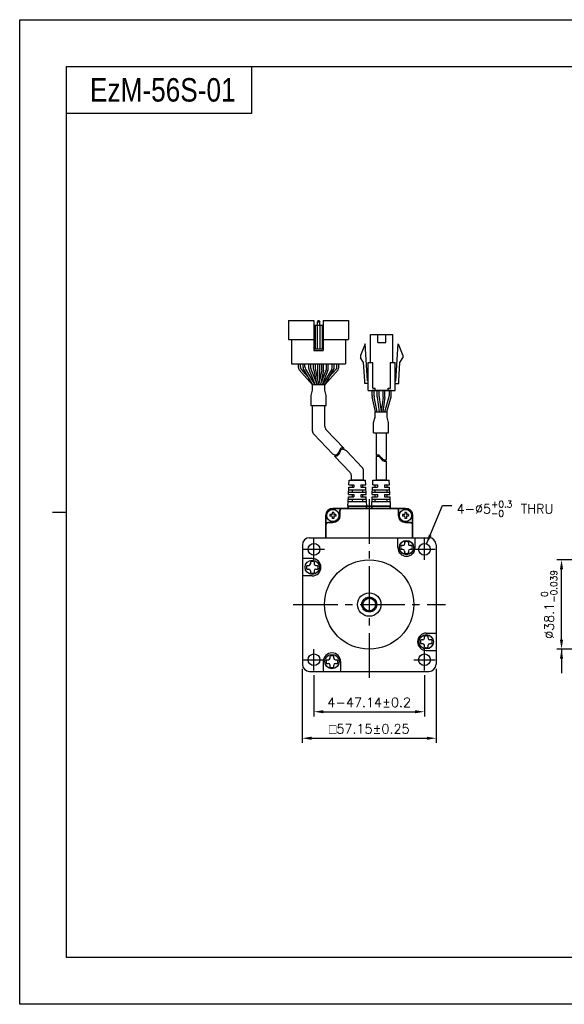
# Model space of a CAD drawing. Header units: millimetres. Extents: x 0 to 594, y 0 to 420.
# Tile 1 of 4: x 0 to 232, y 0 to 420. Entities that reach past the tile are written whole.
import ezdxf

# ---------------------------------------------------------------- set-up
doc = ezdxf.new("R2010")
doc.units = ezdxf.units.MM
doc.header["$PDSIZE"] = -1
doc.linetypes.add('CENTER2', pattern=[28.575, 19.05, -3.175, 3.175, -3.175])
doc.layers.add('DIM', color=3, linetype='Continuous')
doc.layers.add('Visible (ISO)', color=7, linetype='Continuous', lineweight=50)
doc.styles.add('H', font='txt')
doc.styles.get("Standard").update_dxf_attribs({"font": 'txt.shx', "bigfont": 'whgtxt.shx'})
doc.dimstyles.new('ISO-25', dxfattribs={"dimtxt": 2.5, "dimasz": 2.5, "dimexe": 1.25, "dimexo": 0.625, "dimtad": 1, "dimtxsty": 'Standard', "dimcen": 2.5, "dimadec": 0, "dimazin": 0, "dimtfac": 1, "dimtmove": 0, "dimatfit": 3, "dimfxl": 0, "dimarcsym": 0})

# ---------------------------------------------------------------- blocks, each defined once
blk = doc.blocks.new('*D7')
at = {"color": 8, "lineweight": -2}
for p, q in [((125.55, 140.46), (125.55, 122.8)), ((172.69, 140.46), (172.69, 122.8)), ((129.55, 124.8), (168.69, 124.8))]:
    blk.add_line(p, q, dxfattribs=at)
at = {"color": 8}
for points in [[(129.55, 125.47), (129.55, 124.14), (125.55, 124.8)], [(168.69, 125.47), (168.69, 124.14), (172.69, 124.8)]]:
    blk.add_solid(points, dxfattribs=at)
at = {"layer": 'Defpoints', "color": 0}
for p in [(125.55, 142.46), (172.69, 142.46), (172.69, 124.8)]:
    blk.add_point(p, dxfattribs=at)
at = {"color": 3, "insert": (149.12, 128.8), "char_height": 4, "attachment_point": 5}
blk.add_mtext('\\A1;4-47.14±0.2', dxfattribs=at)
blk = doc.blocks.new('*D8')
at = {"color": 8, "lineweight": -2}
for p, q in [((283.12, 189.58), (229.16, 189.58)), ((231.16, 155.48), (231.16, 185.58)), ((283.12, 151.48), (229.16, 151.48))]:
    blk.add_line(p, q, dxfattribs=at)
at = {"color": 8}
for points in [[(230.5, 185.58), (231.83, 185.58), (231.16, 189.58)], [(230.5, 155.48), (231.83, 155.48), (231.16, 151.48)]]:
    blk.add_solid(points, dxfattribs=at)
at = {"layer": 'Defpoints', "color": 0}
for p in [(231.16, 189.58), (285.12, 189.58), (285.12, 151.48)]:
    blk.add_point(p, dxfattribs=at)
at = {"color": 3, "insert": (225.9, 170.53), "char_height": 4, "attachment_point": 5, "rotation": 90}
blk.add_mtext('\\A1;%%C38.1{\\H2.800000;\\S 0^ -0.039;}', dxfattribs=at)
blk = doc.blocks.new('*D13')
at = {"color": 8, "lineweight": -2}
for p, q in [((120.55, 143.03), (120.55, 111.49)), ((177.7, 143.03), (177.7, 111.49)), ((124.55, 113.49), (173.7, 113.49))]:
    blk.add_line(p, q, dxfattribs=at)
at = {"color": 8}
for points in [[(124.55, 114.16), (124.55, 112.82), (120.55, 113.49)], [(173.7, 114.16), (173.7, 112.82), (177.7, 113.49)]]:
    blk.add_solid(points, dxfattribs=at)
at = {"layer": 'Defpoints', "color": 0}
for p in [(120.55, 145.03), (177.7, 145.03), (177.7, 113.49)]:
    blk.add_point(p, dxfattribs=at)
at = {"color": 3, "insert": (149.12, 117.49), "char_height": 4, "attachment_point": 5}
blk.add_mtext('\\A1;{\\Famgdt|c129;o}57.15±0.25', dxfattribs=at)

msp = doc.modelspace()

# ---------------------------------------------------------------- linework, layer by layer
for p, q in [((98.9368, 400), (98.9368, 380)), ((98.9368, 380), (20, 380)), ((125.5157, 291.648), (125.5157, 278.848)), ((127.2157, 291.648), (127.0157, 291.148)), ((127.0157, 289.648), (127.0157, 291.148)), ((127.0157, 291.148), (128.0157, 291.148)), ((127.2157, 291.648), (127.8157, 291.648)), ((127.8157, 291.648), (128.0157, 291.148)), ((128.0157, 289.648), (128.0157, 291.148)), ((129.5157, 291.648), (129.5157, 278.848)), ((129.5157, 291.648), (140.3157, 291.648)), ((140.3157, 291.648), (140.3157, 283.648)), ((125.5157, 289.648), (129.5157, 289.648)), ((126.0157, 289.648), (126.0157, 279.648)), ((126.9157, 289.648), (126.9157, 279.648)), ((128.1157, 289.648), (128.1157, 279.648)), ((129.0157, 289.648), (129.0157, 279.648)), ((149.6981, 273.7709), (149.6981, 285.7709)), ((152.7481, 282.3709), (152.7481, 285.7709)), ((156.1481, 282.3709), (156.1481, 285.7709)), ((159.1981, 273.7709), (159.1981, 285.7709)), ((114.7157, 283.648), (125.5157, 283.648)), ((116.0157, 283.648), (116.0157, 273.248)), ((129.5157, 283.648), (140.3157, 283.648)), ((139.0157, 283.648), (139.0157, 273.248)), ((147.4481, 281.7709), (145.4481, 276.7709)), ((148.3981, 265.9709), (147.4481, 281.7709)), ((160.4981, 265.9709), (161.4481, 281.7709)), ((161.4481, 281.7709), (163.4481, 276.7709)), ((125.5157, 279.648), (129.5157, 279.648)), ((125.5157, 278.848), (129.5157, 278.848)), ((116.0157, 273.248), (139.0157, 273.248)), ((120.8749, 273.248), (134.1749, 273.248)), ((127.1249, 273.248), (127.1249, 266.1308)), ((127.9249, 273.248), (127.9249, 266.1308)), ((145.4481, 276.7709), (145.4481, 275.7709)), ((146.7252, 273.7988), (145.4481, 275.7709)), ((147.2002, 265.8988), (146.7252, 273.7988)), ((148.6981, 261.7709), (148.6981, 273.7709)), ((150.6981, 262.7709), (150.6981, 273.7709)), ((158.1981, 262.7709), (158.1981, 273.7709)), ((160.1981, 261.7709), (160.1981, 273.7709)), ((161.6959, 265.8988), (162.1709, 273.7988)), ((162.1709, 273.7988), (163.4481, 275.7709)), ((163.4481, 276.7709), (163.4481, 275.7709)), ((147.1981, 264.7709), (147.1981, 265.9709)), ((161.6981, 264.7709), (161.6981, 265.9709)), ((150.3918, 259.4912), (150.3918, 261.7709)), ((158.5043, 261.7709), (150.3918, 261.7709)), ((151.1918, 259.5724), (151.1918, 261.7709)), ((151.6981, 261.7709), (151.6981, 262.7709)), ((157.1981, 261.7709), (157.1981, 262.7709)), ((157.7043, 259.7635), (157.7043, 261.7709)), ((158.5043, 259.6528), (158.5043, 261.7709)), ((151.7291, 252.7709), (150.4326, 259.0892)), ((152.5457, 252.7709), (151.2326, 259.1704)), ((155.8101, 252.7709), (157.6292, 259.2205)), ((156.6413, 252.7709), (158.4292, 259.1099)), ((124.9157, 244.5514), (124.9157, 255.2636)), ((130.1157, 255.2636), (124.9157, 255.2636)), ((130.1157, 246.6302), (130.1157, 255.2636)), ((130.6669, 245.2515), (138.4686, 237.0531)), ((152.0372, 243.7865), (152.0372, 234.1604)), ((156.3372, 243.7865), (156.3372, 232.3446)), ((125.4669, 243.1727), (133.5351, 234.6942)), ((139.399, 236.0754), (146.1528, 228.9783)), ((134.3459, 233.8422), (140.9528, 226.8995)), ((152.0372, 233.5859), (152.0372, 223.5258)), ((156.3372, 231.7702), (156.3372, 223.5258)), ((146.704, 223.5258), (146.704, 227.5995)), ((140.4693, 221.5258), (140.5602, 223.5258)), ((140.5602, 223.5258), (147.5602, 223.5258)), ((141.504, 223.5258), (141.504, 225.5207)), ((141.504, 223.5258), (146.7922, 223.5258)), ((144.104, 223.5258), (141.9102, 223.5258)), ((141.9102, 223.5258), (146.2102, 223.5258)), ((147.6511, 221.5258), (147.5602, 223.5258)), ((150.5963, 221.5258), (150.6872, 223.5258)), ((150.6872, 223.5258), (157.6872, 223.5258)), ((154.231, 223.5258), (152.0372, 223.5258)), ((152.0372, 223.5258), (156.3372, 223.5258)), ((157.7781, 221.5258), (157.6872, 223.5258)), ((140.2874, 217.5258), (140.4238, 220.5258)), ((140.3329, 218.5258), (147.7874, 218.5258)), ((140.3783, 219.5258), (147.742, 219.5258)), ((140.4238, 220.5258), (142.5602, 220.5258)), ((140.4693, 221.5258), (142.5602, 221.5258)), ((141.9102, 221.5258), (141.9102, 220.5258)), ((141.9102, 219.5258), (141.9102, 218.5258)), ((142.5602, 221.5258), (142.5602, 220.5258)), ((145.5602, 221.5258), (147.6511, 221.5258)), ((145.5602, 221.5258), (147.6511, 221.5258)), ((145.5602, 221.5258), (145.5602, 220.5258)), ((145.5602, 220.5258), (147.6965, 220.5258)), ((145.5602, 220.5258), (147.6965, 220.5258)), ((146.2102, 221.5258), (146.2102, 220.5258)), ((146.2102, 219.5258), (146.2102, 218.5258)), ((147.8329, 217.5258), (147.6965, 220.5258)), ((150.4145, 217.5258), (150.5508, 220.5258)), ((150.4599, 218.5258), (157.9145, 218.5258)), ((150.5054, 219.5258), (157.869, 219.5258)), ((150.5508, 220.5258), (152.6872, 220.5258)), ((150.5963, 221.5258), (152.6872, 221.5258)), ((151.5872, 220.5258), (151.5872, 221.5258)), ((151.5872, 218.5258), (151.5872, 219.5258)), ((152.6872, 221.5258), (152.6872, 220.5258)), ((155.6872, 221.5258), (157.7781, 221.5258)), ((155.6872, 221.5258), (157.7781, 221.5258)), ((155.6872, 221.5258), (155.6872, 220.5258)), ((155.6872, 220.5258), (157.8235, 220.5258)), ((155.6872, 220.5258), (157.8235, 220.5258)), ((156.7872, 220.5258), (156.7872, 221.5258)), ((156.7872, 218.5258), (156.7872, 219.5258)), ((157.9599, 217.5258), (157.8235, 220.5258)), ((140.0602, 212.5258), (140.242, 216.5258)), ((140.1511, 214.5258), (147.9693, 214.5258)), ((140.1965, 215.5258), (147.9238, 215.5258)), ((140.242, 216.5258), (142.5602, 216.5258)), ((140.2874, 217.5258), (142.5602, 217.5258)), ((141.9102, 217.5258), (141.9102, 216.5258)), ((141.9102, 215.5258), (141.9102, 214.5258)), ((142.5602, 217.5258), (142.5602, 216.5258)), ((145.5602, 217.5258), (147.8329, 217.5258)), ((145.5602, 217.5258), (145.5602, 216.5258)), ((145.5602, 216.5258), (147.8783, 216.5258)), ((146.2102, 217.5258), (146.2102, 216.5258)), ((146.2102, 215.5258), (146.2102, 214.5258)), ((148.0602, 212.5258), (147.8783, 216.5258)), ((150.1872, 212.5258), (150.369, 216.5258)), ((150.2781, 214.5258), (158.0963, 214.5258)), ((150.3235, 215.5258), (158.0508, 215.5258)), ((150.369, 216.5258), (152.6872, 216.5258)), ((150.4145, 217.5258), (152.6872, 217.5258)), ((151.5872, 216.5258), (151.5872, 217.5258)), ((151.5872, 214.5258), (151.5872, 215.5258)), ((152.6872, 217.5258), (152.6872, 216.5258)), ((155.6872, 217.5258), (157.9599, 217.5258)), ((155.6872, 217.5258), (155.6872, 216.5258)), ((155.6872, 216.5258), (158.0054, 216.5258)), ((156.7872, 216.5258), (156.7872, 217.5258)), ((156.7872, 214.5258), (156.7872, 215.5258)), ((158.1872, 212.5258), (158.0054, 216.5258)), ((140.0602, 212.5258), (148.0602, 212.5258)), ((150.1872, 212.5258), (158.1872, 212.5258)), ((161.3237, 194.846), (161.3237, 199.0258)), ((168.7237, 194.846), (168.7237, 199.0258)), ((163.5237, 195.646), (162.6551, 195.646)), ((163.5237, 194.046), (162.6551, 194.046)), ((164.2237, 197.2146), (164.2237, 196.346)), ((164.2237, 193.346), (164.2237, 192.4775)), ((165.8237, 197.2146), (165.8237, 196.346)), ((165.8237, 193.346), (165.8237, 192.4775)), ((167.3922, 195.646), (166.5237, 195.646)), ((167.3922, 194.046), (166.5237, 194.046)), ((124.8035, 190.1258), (120.6237, 190.1258)), ((122.4349, 187.2258), (123.3035, 187.2258)), ((122.4349, 185.6258), (123.3035, 185.6258)), ((124.0035, 188.7944), (124.0035, 187.9258)), ((124.0035, 184.9258), (124.0035, 184.0573)), ((125.6035, 188.7944), (125.6035, 187.9258)), ((125.6035, 184.9258), (125.6035, 184.0573)), ((126.3035, 187.2258), (127.172, 187.2258)), ((126.3035, 185.6258), (127.172, 185.6258)), ((124.8035, 182.7258), (120.6237, 182.7258)), ((150.8339, 173.2008), (147.4134, 173.2008)), ((171.9439, 155.4258), (171.0753, 155.4258)), ((172.6439, 156.1258), (172.6439, 156.9944)), ((173.4439, 158.3258), (177.6237, 158.3258)), ((174.2439, 156.1258), (174.2439, 156.9944)), ((175.8124, 155.4258), (174.9439, 155.4258)), ((171.9439, 153.8258), (171.0753, 153.8258)), ((172.6439, 152.2573), (172.6439, 153.1258)), ((174.2439, 152.2573), (174.2439, 153.1258)), ((175.8124, 153.8258), (174.9439, 153.8258)), ((130.8551, 147.0056), (131.7237, 147.0056)), ((132.4237, 147.7056), (132.4237, 148.5742)), ((134.0237, 147.7056), (134.0237, 148.5742)), ((134.7237, 147.0056), (135.5922, 147.0056)), ((173.4439, 150.9258), (177.6237, 150.9258)), ((129.5237, 146.2056), (129.5237, 142.0258)), ((130.8551, 145.4056), (131.7237, 145.4056)), ((132.4237, 143.8371), (132.4237, 144.7056)), ((134.0237, 143.8371), (134.0237, 144.7056)), ((134.7237, 145.4056), (135.5922, 145.4056)), ((136.9237, 146.2056), (136.9237, 142.0258))]:
    msp.add_line(p, q)
at = {"color": 0}
for p, q in [((114.7157, 291.648), (114.7157, 283.648)), ((114.7157, 291.648), (125.5157, 291.648)), ((118.9371, 271.7024), (118.9371, 273.248)), ((119.7371, 271.9194), (119.7371, 273.248)), ((120.8749, 271.7746), (120.8749, 273.248)), ((121.6749, 271.9917), (121.6749, 273.248)), ((123.3564, 271.254), (123.3564, 273.248)), ((124.1564, 271.4082), (124.1564, 273.248)), ((125.3749, 270.867), (125.3749, 273.248)), ((126.1749, 270.9118), (126.1749, 273.248)), ((128.8749, 270.9118), (128.8749, 273.248)), ((129.6749, 270.868), (129.6749, 273.248)), ((130.8749, 271.4082), (130.8749, 273.248)), ((131.6749, 271.254), (131.6749, 273.248)), ((133.3749, 271.9917), (133.3749, 273.248)), ((134.1749, 271.7746), (134.1749, 273.248)), ((135.2943, 271.9194), (135.2943, 273.248)), ((136.0943, 271.7024), (136.0943, 273.248)), ((121.1492, 270.7638), (124.9656, 264.248)), ((121.9492, 270.9809), (125.8927, 264.248)), ((123.4997, 270.5107), (126.0071, 264.248)), ((124.2997, 270.6649), (126.8689, 264.248)), ((130.7316, 270.6649), (128.1625, 264.248)), ((131.5316, 270.5107), (129.0242, 264.248)), ((133.1007, 270.9809), (129.1571, 264.248)), ((133.9007, 270.7638), (130.0843, 264.248)), ((124.2958, 259.6733), (124.9162, 261.9993)), ((130.1155, 264.248), (124.9162, 264.248)), ((124.9162, 261.9993), (124.9162, 264.248)), ((130.1155, 261.9993), (130.1155, 264.248)), ((130.7355, 259.6747), (130.1155, 261.9993)), ((152.5279, 259.1763), (152.5279, 261.7709)), ((153.3279, 259.2293), (153.3279, 261.7709)), ((155.0279, 259.2293), (155.0279, 261.7709)), ((155.8279, 259.1763), (155.8279, 261.7709)), ((124.2958, 255.2636), (124.2958, 259.6733)), ((130.7355, 255.2636), (130.7355, 259.6747)), ((152.5454, 258.9128), (153.3618, 252.7709)), ((153.3454, 258.9657), (154.1688, 252.7709)), ((155.0105, 258.9657), (154.187, 252.7709)), ((155.8105, 258.9128), (154.994, 252.7709)), ((130.7355, 255.2636), (124.2958, 255.2636)), ((151.5874, 252.7709), (156.7866, 252.7709)), ((151.5874, 250.5222), (151.5874, 252.7709)), ((156.7866, 250.5222), (156.7866, 252.7709)), ((150.9673, 248.1976), (151.5874, 250.5222)), ((150.9673, 243.7865), (150.9673, 248.1976)), ((157.407, 248.1962), (156.7866, 250.5222)), ((157.407, 243.7865), (157.407, 248.1962)), ((150.9673, 243.7865), (157.407, 243.7865)), ((136.0235, 235.3562), (135.7819, 234.9728)), ((136.2311, 235.7784), (136.0235, 235.3562)), ((136.3798, 235.2235), (136.1722, 234.8013)), ((136.385, 236.148), (136.2311, 235.7784)), ((136.5337, 235.5931), (136.3798, 235.2235)), ((136.5319, 236.5041), (136.385, 236.148)), ((136.6893, 236.8233), (136.5319, 236.5041)), ((136.6806, 235.9492), (136.5337, 235.5931)), ((136.838, 236.2684), (136.6806, 235.9492)), ((136.8744, 237.0821), (136.6893, 236.8233)), ((137.0231, 236.5272), (136.838, 236.2684)), ((137.1037, 237.2569), (136.8744, 237.0821)), ((137.2524, 236.702), (137.0231, 236.5272)), ((137.4821, 237.3349), (137.1037, 237.2569)), ((137.6308, 236.78), (137.2524, 236.702)), ((137.9234, 237.269), (137.4821, 237.3349)), ((138.0721, 236.7141), (137.6308, 236.78)), ((138.4484, 237.0743), (137.9234, 237.269)), ((138.5367, 236.5418), (138.0721, 236.7141)), ((138.4686, 237.0531), (138.388, 237.0967)), ((139.399, 236.0754), (138.5367, 236.5418)), ((134.1783, 234.4021), (133.5351, 234.6942)), ((134.5185, 234.313), (134.1783, 234.4021)), ((134.6672, 233.7581), (134.327, 233.8472)), ((134.8466, 234.3079), (134.5185, 234.313)), ((134.9952, 233.753), (134.6672, 233.7581)), ((135.1945, 234.4237), (134.8466, 234.3079)), ((135.3432, 233.8688), (134.9952, 233.753)), ((135.5061, 234.6537), (135.1945, 234.4237)), ((135.6547, 234.0988), (135.3432, 233.8688)), ((135.7819, 234.9728), (135.5061, 234.6537)), ((135.9306, 234.4179), (135.6547, 234.0988)), ((136.1722, 234.8013), (135.9306, 234.4179)), ((152.0372, 234.1604), (152.1666, 234.2522)), ((152.0372, 233.5859), (152.1666, 233.6777)), ((152.1666, 234.2522), (152.5758, 234.43)), ((152.1666, 233.6777), (152.5758, 233.8556)), ((152.5758, 234.43), (152.9615, 234.4527)), ((152.5758, 233.8556), (152.9615, 233.8783)), ((152.9615, 234.4527), (153.2283, 234.3432)), ((152.9615, 233.8783), (153.2283, 233.7687)), ((153.2283, 234.3432), (153.474, 234.1411)), ((153.2283, 233.7687), (153.474, 233.5666)), ((153.474, 234.1411), (153.7087, 233.8735)), ((153.474, 233.5666), (153.7087, 233.299)), ((153.7087, 233.8735), (153.9427, 233.5676)), ((153.7087, 233.299), (153.9427, 232.9931)), ((153.9427, 233.5676), (154.187, 233.2504)), ((153.9427, 232.9931), (154.187, 232.6759)), ((154.187, 233.2504), (154.4968, 232.8963)), ((154.187, 232.6759), (154.4968, 232.3218)), ((154.4968, 232.8963), (154.8295, 232.5885)), ((154.4968, 232.3218), (154.8295, 232.0141)), ((154.8295, 232.5885), (155.1785, 232.3517)), ((154.8295, 232.0141), (155.1785, 231.7772)), ((155.1785, 232.3517), (155.5389, 232.2102)), ((155.1785, 231.7772), (155.5389, 231.6357)), ((155.5389, 232.2102), (155.905, 232.1884)), ((155.5389, 231.6357), (155.905, 231.6139)), ((155.905, 232.1884), (156.2206, 232.2782)), ((155.905, 231.6139), (156.2206, 231.7037)), ((156.2206, 232.2782), (156.3372, 232.3446)), ((156.2206, 231.7037), (156.3372, 231.7702))]:
    msp.add_line(p, q, dxfattribs=at)
at = {"lineweight": 35}
for p, q in [((146.2102, 223.5258), (144.104, 223.5258)), ((156.3372, 223.5258), (154.231, 223.5258))]:
    msp.add_line(p, q, dxfattribs=at)
at = {"color": 1, "linetype": 'CENTER2'}
for p, q in [((149.1237, 215.5258), (149.1237, 138.0258)), ((125.5537, 189.5958), (125.5537, 198.5958)), ((172.6937, 189.5958), (172.6937, 198.5958)), ((121.0537, 194.0958), (130.0537, 194.0958)), ((168.1937, 194.0958), (177.1937, 194.0958)), ((116.6237, 170.5258), (181.6237, 170.5258)), ((125.5537, 142.4558), (125.5537, 151.4558)), ((172.6937, 142.4558), (172.6937, 151.4558)), ((121.0537, 146.9558), (130.0537, 146.9558)), ((168.1937, 146.9558), (177.1937, 146.9558))]:
    msp.add_line(p, q, dxfattribs=at)
at = {"color": 4}
msp.add_line((14, 210), (20, 210), dxfattribs=at)
at = {"color": 7, "linetype": 'Continuous'}
for p, q in [((132.3737, 208.8758), (132.3737, 208.1758)), ((133.1237, 208.8758), (132.3737, 208.8758)), ((133.1237, 208.1758), (132.3737, 208.1758)), ((133.9737, 209.7758), (133.2737, 209.7758)), ((133.2737, 209.7758), (133.2737, 209.0258)), ((133.2737, 208.0258), (133.2737, 207.2758)), ((133.9737, 207.2758), (133.2737, 207.2758)), ((133.9737, 209.7758), (133.9737, 209.0258)), ((133.9737, 208.0258), (133.9737, 207.2758)), ((134.8737, 208.8758), (134.1237, 208.8758)), ((134.8737, 208.1758), (134.1237, 208.1758)), ((134.8737, 208.8758), (134.8737, 208.1758)), ((163.3737, 208.8758), (163.3737, 208.1758)), ((164.1237, 208.8758), (163.3737, 208.8758)), ((164.1237, 208.1758), (163.3737, 208.1758)), ((164.9737, 209.7758), (164.2737, 209.7758)), ((164.2737, 209.7758), (164.2737, 209.0258)), ((164.2737, 208.0258), (164.2737, 207.2758)), ((164.9737, 207.2758), (164.2737, 207.2758)), ((164.9737, 209.7758), (164.9737, 209.0258)), ((164.9737, 208.0258), (164.9737, 207.2758)), ((165.8737, 208.8758), (165.1237, 208.8758)), ((165.8737, 208.1758), (165.1237, 208.1758)), ((165.8737, 208.8758), (165.8737, 208.1758))]:
    msp.add_line(p, q, dxfattribs=at)
at = {"ltscale": 0.3}
for p, q in [((123.6237, 199.0258), (174.6237, 199.0258)), ((120.6237, 196.0258), (120.6237, 145.0258)), ((177.6237, 196.0258), (177.6237, 145.0258)), ((123.6237, 142.0258), (174.6237, 142.0258))]:
    msp.add_line(p, q, dxfattribs=at)
at = {"color": 6}
msp.add_lwpolyline([(0, 420), (594, 420), (594, 0), (0, 0)], close=True, dxfattribs=at)
at = {"color": 4}
msp.add_lwpolyline([(20, 400), (574, 400), (574, 20), (20, 20)], close=True, dxfattribs=at)
for points in [[(149.6981, 285.7709), (159.1981, 285.7709)], [(152.7481, 282.3709), (156.1481, 282.3709)], [(148.6981, 273.7709), (150.6981, 273.7709)], [(158.1981, 273.7709), (160.1981, 273.7709)], [(148.6981, 264.7709), (147.1981, 264.7709)], [(148.6981, 264.7709), (147.1981, 264.7709)], [(148.6981, 265.9709), (148.3981, 265.9709)], [(160.1981, 265.9709), (160.4981, 265.9709)], [(160.1981, 264.7709), (161.6981, 264.7709)], [(160.1981, 264.7709), (161.6981, 264.7709)], [(148.6981, 261.7709), (160.1981, 261.7709)], [(150.6981, 262.7709), (151.6981, 262.7709)], [(157.1981, 262.7709), (158.1981, 262.7709)]]:
    msp.add_lwpolyline(points)
for centre, radius in [((133.6237, 208.5258), 2.6), ((164.6237, 208.5258), 2.6), ((165.0237, 194.846), 3.0521), ((125.5537, 194.0958), 2.5), ((172.6937, 194.0958), 2.5), ((124.8035, 186.4258), 3.0521), ((149.1237, 170.5258), 19.05), ((149.1237, 170.5258), 5), ((149.1237, 170.5258), 3.175), ((149.1237, 170.5258), 2.6898), ((173.4439, 154.6258), 3.0521), ((125.5537, 146.9558), 2.5), ((133.2237, 146.2056), 3.0521), ((172.6937, 146.9558), 2.5)]:
    msp.add_circle(centre, radius)
at = {"color": 0}
for centre, start, end in [((120.9371, 271.7024), 180, 210.358277), ((121.7371, 271.9194), 180, 203.791628), ((122.8749, 271.7746), 180, 210.358277), ((123.6749, 271.9917), 180, 210.358277), ((125.3564, 271.254), 180.000001, 201.819992), ((126.1564, 271.4082), 180.000001, 201.819992), ((128.8749, 271.4082), 338.180009, 0), ((129.6749, 271.254), 338.180009, 0), ((131.3749, 271.9917), 329.641723, 0), ((132.1749, 271.7746), 329.641723, 0), ((133.2943, 271.9194), 336.208372, 0), ((134.0943, 271.7024), 329.641723, 0), ((154.5279, 259.1763), 180, 187.571875), ((155.3279, 259.2293), 180, 187.571875), ((153.0279, 259.2293), 352.428125, 0), ((153.8279, 259.1763), 352.428125, 0)]:
    msp.add_arc(centre, 2, start, end, dxfattribs=at)
for centre, radius, start, end in [((127.3749, 270.867), 2, 180, 192.18873), ((128.1749, 270.9118), 2, 180, 191.729285), ((126.8749, 270.9118), 2, 348.270715, 0), ((127.6749, 270.868), 2, 347.756403, 0), ((152.3918, 259.4912), 2, 180, 191.595436), ((153.1918, 259.5724), 2, 180, 191.595436), ((155.7043, 259.7635), 2, 344.249037, 0), ((156.5043, 259.6528), 2, 344.249037, 0), ((126.9157, 244.5514), 2, 180, 223.580034), ((132.1157, 246.6302), 2, 180, 223.580034), ((139.504, 225.5207), 2, 0, 43.580034), ((144.704, 227.5995), 2, 0, 43.580034), ((165.0237, 194.846), 3.7, 180, 0), ((165.0237, 194.846), 2.5, 161.337032, 198.662882), ((163.5237, 196.346), 0.7, 270, 0), ((163.5237, 193.346), 0.7, 0, 90), ((165.0237, 194.846), 2.5, 71.337147, 108.662997), ((166.5237, 196.346), 0.7, 180, 270), ((166.5237, 193.346), 0.7, 90, 180), ((165.0237, 194.846), 2.5, 341.337118, 18.662968), ((124.8035, 186.4258), 3.7, 270, 90), ((165.0237, 194.846), 2.5, 251.337003, 288.662853), ((124.8035, 186.4258), 2.5, 161.337147, 198.662997), ((123.3035, 187.9258), 0.7, 270, 0), ((123.3035, 184.9258), 0.7, 0, 90), ((124.8035, 186.4258), 2.5, 71.337118, 108.662968), ((126.3035, 187.9258), 0.7, 180, 270), ((126.3035, 184.9258), 0.7, 90, 180), ((124.8035, 186.4258), 2.5, 341.337003, 18.662853), ((124.8035, 186.4258), 2.5, 251.337032, 288.662882), ((173.4439, 154.6258), 3.7, 90, 270), ((173.4439, 154.6258), 2.5, 161.337003, 198.662853), ((171.9439, 156.1258), 0.7, 270, 0), ((173.4439, 154.6258), 2.5, 71.337032, 108.662882), ((174.9439, 156.1258), 0.7, 180, 270), ((173.4439, 154.6258), 2.5, 341.337147, 18.662997), ((171.9439, 153.1258), 0.7, 0, 90), ((173.4439, 154.6258), 2.5, 251.337118, 288.662968), ((174.9439, 153.1258), 0.7, 90, 180), ((133.2237, 146.2056), 3.7, 0, 180), ((133.2237, 146.2056), 2.5, 161.337118, 198.662968), ((131.7237, 147.7056), 0.7, 270, 0), ((133.2237, 146.2056), 2.5, 71.337003, 108.662853), ((134.7237, 147.7056), 0.7, 180, 270), ((133.2237, 146.2056), 2.5, 341.337032, 18.662882), ((131.7237, 144.7056), 0.7, 0, 90), ((133.2237, 146.2056), 2.5, 251.337147, 288.662997), ((134.7237, 144.7056), 0.7, 90, 180)]:
    msp.add_arc(centre, radius, start, end)
at = {"color": 7, "linetype": 'Continuous'}
for centre, start, end in [((133.1237, 209.0258), 269.999999, 0.000009), ((133.1237, 208.0258), 359.999995, 89.999997), ((134.1237, 209.0258), 180, 270.000003), ((134.1237, 208.0258), 89.999997, 180), ((164.1237, 209.0258), 269.999999, 0.000009), ((164.1237, 208.0258), 359.999995, 89.999997), ((165.1237, 209.0258), 180, 270.000003), ((165.1237, 208.0258), 89.999997, 180)]:
    msp.add_arc(centre, 0.15, start, end, dxfattribs=at)
at = {"ltscale": 0.3}
for centre, start, end in [((123.6237, 196.0258), 90, 180), ((174.6237, 196.0258), 0, 90), ((123.6237, 145.0258), 180, 270), ((174.6237, 145.0258), 270, 0)]:
    msp.add_arc(centre, 3, start, end, dxfattribs=at)
at = {"layer": 'DIM', "color": 0}
for p, q in [((119.2113, 270.6916), (124.9162, 264.248)), ((119.907, 271.1126), (122.9735, 267.649)), ((125.42, 270.4447), (126.6293, 264.8464)), ((126.2167, 270.5053), (127.5159, 264.248)), ((128.8332, 270.5053), (127.534, 264.248)), ((129.6294, 270.4438), (128.4298, 264.9157)), ((135.82, 270.6916), (130.1151, 264.248)), ((135.1243, 271.1126), (132.0578, 267.649))]:
    msp.add_line(p, q, dxfattribs=at)
at = {"layer": 'Visible (ISO)', "lineweight": 35}
for p, q in [((137.6237, 211.5258), (133.6237, 211.5258)), ((136.6237, 210.5258), (136.6237, 208.5258)), ((160.6237, 211.5258), (137.6237, 211.5258)), ((147.9967, 212.5258), (140.1237, 212.5258)), ((140.1237, 211.5258), (140.1237, 212.5258)), ((140.1237, 211.5258), (147.9967, 211.5258)), ((147.9967, 211.5258), (147.9967, 212.5258)), ((147.9967, 212.5258), (150.2507, 212.5258)), ((150.2507, 211.5258), (147.9967, 211.5258)), ((150.2507, 211.5258), (150.2507, 212.5258)), ((158.1237, 212.5258), (150.2507, 212.5258)), ((150.2507, 211.5258), (158.1237, 211.5258)), ((158.1237, 211.5258), (158.1237, 212.5258)), ((164.6237, 211.5258), (160.6237, 211.5258)), ((161.6237, 208.5258), (161.6237, 210.5258)), ((130.6237, 208.5258), (130.6237, 204.5258)), ((167.6237, 204.5258), (167.6237, 208.5258)), ((130.6237, 204.5258), (130.6237, 199.0258)), ((133.6237, 205.5258), (131.6237, 205.5258)), ((166.6237, 205.5258), (164.6237, 205.5258)), ((167.6237, 199.0258), (167.6237, 204.5258))]:
    msp.add_line(p, q, dxfattribs=at)
for centre, radius, start, end in [((133.6237, 208.5258), 3, 90, 180), ((137.6237, 210.5258), 1, 90, 180), ((160.6237, 210.5258), 1, 0, 90), ((164.6237, 208.5258), 3, 0, 90), ((133.6237, 208.5258), 3, 270, 0), ((164.6237, 208.5258), 3, 180, 270), ((131.6237, 204.5258), 1, 90, 180), ((166.6237, 204.5258), 1, 0, 90)]:
    msp.add_arc(centre, radius, start, end, dxfattribs=at)

# ---------------------------------------------------------------- texts
at = {"insert": (30, 390), "char_height": 10, "attachment_point": 4, "style": 'H'}
msp.add_mtext_dynamic_manual_height_columns('{\\fArial|b0|i0|c0|p34;\\W0.8;EzM-56S-01}', width=125.985451, gutter_width=12.5, heights=[0], dxfattribs=at)
at = {"color": 3, "insert": (186.3575, 214.7202), "char_height": 4, "attachment_point": 1}
msp.add_mtext('\\A1;4-%%C5{\\H0.7x;\\S+0.3^ -0;} THRU', dxfattribs=at)

# ---------------------------------------------------------------- dimensions: what is measured, and where the dimension line sits
dim = msp.add_linear_dim(base=(231.1646, 189.5758), p1=(285.1239, 151.4758), p2=(285.1239, 189.5758), angle=90, text='%%C<>', dimstyle='ISO-25', override={"dimscale": 2, "dimtxt": 2, "dimasz": 2, "dimexe": 1, "dimexo": 1, "dimgap": 1, "dimdec": 3, "dimzin": 9, "dimdsep": 46, "dimcen": 0, "dimclrd": 8, "dimclre": 8, "dimclrt": 3, "dimadec": 3, "dimazin": 2, "dimtol": 1, "dimtm": 0.039, "dimtfac": 0.7, "dimtdec": 3, "dimfxl": 0.6, "dimtolj": 1, "dimtzin": 9, "dimarcsym": 1})
dim.commit()
dim.dimension.update_dxf_attribs({"geometry": '*D8', "text_midpoint": (231.1646, 170.5258), "dimtype": 160})
for base, p1, p2, text, override, picture, middle in [((177.6987, 113.4904), (120.5487, 145.0258), (177.6987, 145.0258), '{\\Famgdt|c129;o}<>', {"dimscale": 2, "dimtxt": 2, "dimasz": 2, "dimexe": 1, "dimexo": 1, "dimgap": 1, "dimdec": 3, "dimzin": 9, "dimdsep": 46, "dimcen": 0, "dimclrd": 8, "dimclre": 8, "dimclrt": 3, "dimadec": 3, "dimazin": 2, "dimtol": 1, "dimtp": 0.25, "dimtm": 0.25, "dimtdec": 3, "dimfxl": 0.6, "dimtolj": 1, "dimtzin": 9, "dimarcsym": 1}, '*D13', (149.1237, 117.4904)), ((172.6937, 124.8022), (125.5537, 142.4558), (172.6937, 142.4558), '4-<>', {"dimscale": 2, "dimtxt": 2, "dimasz": 2, "dimexe": 1, "dimexo": 1, "dimgap": 1, "dimdec": 3, "dimzin": 9, "dimdsep": 46, "dimcen": 0, "dimclrd": 8, "dimclre": 8, "dimclrt": 3, "dimadec": 3, "dimazin": 2, "dimtol": 1, "dimtp": 0.2, "dimtm": 0.2, "dimtdec": 3, "dimfxl": 0.6, "dimtolj": 1, "dimtzin": 9, "dimarcsym": 1}, '*D7', (149.1237, 128.8022))]:
    dim = msp.add_linear_dim(base=base, p1=p1, p2=p2, text=text, dimstyle='ISO-25', override=override)
    dim.commit()
    dim.dimension.update_dxf_attribs({"geometry": picture, "text_midpoint": middle})

# ---------------------------------------------------------------- leaders
at = {"annotation_type": 0, "has_hookline": 1, "hookline_direction": 0, "text_width": 42.1167}
msp.add_leader([(173.6155, 196.4197), (180.3575, 212.7202), (184.3575, 212.7202)], dimstyle='ISO-25', override={"dimscale": 2, "dimtxt": 2, "dimasz": 2, "dimexe": 1, "dimexo": 1, "dimgap": 1, "dimtad": 0, "dimdec": 3, "dimzin": 9, "dimdsep": 46, "dimcen": 0, "dimclrd": 8, "dimclre": 8, "dimclrt": 3, "dimadec": 3, "dimazin": 2, "dimtdec": 3, "dimfxl": 0.6, "dimtolj": 1, "dimtzin": 1, "dimarcsym": 1}, dxfattribs=at)
msp.add_leader([(231.1646, 151.4758), (231.1646, 141.226)], dimstyle='ISO-25', override={"dimscale": 2, "dimtxt": 2, "dimasz": 2, "dimexe": 1, "dimexo": 1, "dimgap": 1, "dimtad": 0, "dimdec": 3, "dimzin": 9, "dimdsep": 46, "dimcen": 0, "dimclrd": 8, "dimclre": 8, "dimclrt": 3, "dimadec": 3, "dimazin": 2, "dimtdec": 3, "dimfxl": 0.6, "dimtolj": 1, "dimtzin": 1, "dimarcsym": 1})

doc.saveas('drawing.dxf')
